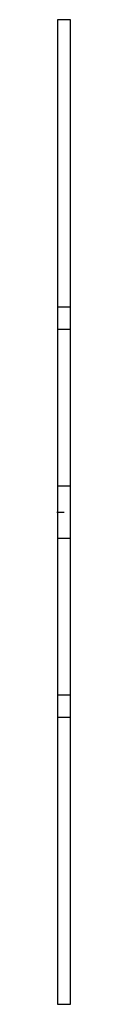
# Model space of a CAD drawing. Extents: x 0 to 0.8, y -30 to 30.
import ezdxf

# ---------------------------------------------------------------- set-up
doc = ezdxf.new("R2010")
doc.units = 0
doc.linetypes.add('CENTER', pattern=[1.5, 0.45, -0.5, 0.05, -0.5])
doc.linetypes.add('DASHED', pattern=[2, 1, -1])
for name, color, linetype in [('AM_0', 7, 'CONTINUOUS'), ('AM_3', 7, 'DASHED'), ('AM_7', 7, 'CENTER')]:
    doc.layers.add(name, color=color, linetype=linetype)

msp = doc.modelspace()

# ---------------------------------------------------------------- linework, layer by layer
at = {"layer": 'AM_0', "color": 7, "linetype": 'CONTINUOUS'}
for p, q in [((0.8, 30), (0, 30)), ((0, 30), (0, -30)), ((0.8, -30), (0.8, 30)), ((0, -30), (0.8, -30))]:
    msp.add_line(p, q, dxfattribs=at)
at = {"layer": 'AM_3', "color": 6, "linetype": 'DASHED'}
for p, q in [((0, 12.5), (0.8, 12.5)), ((0, 11.136), (0.8, 11.136)), ((0, 1.6), (0.8, 1.6)), ((0, -1.6), (0.8, -1.6)), ((0, -11.136), (0.8, -11.136)), ((0, -12.5), (0.8, -12.5))]:
    msp.add_line(p, q, dxfattribs=at)
at = {"layer": 'AM_7', "color": 4, "linetype": 'CENTER'}
msp.add_line((-0.04, 0), (0.84, 0), dxfattribs=at)

doc.saveas('drawing.dxf')
